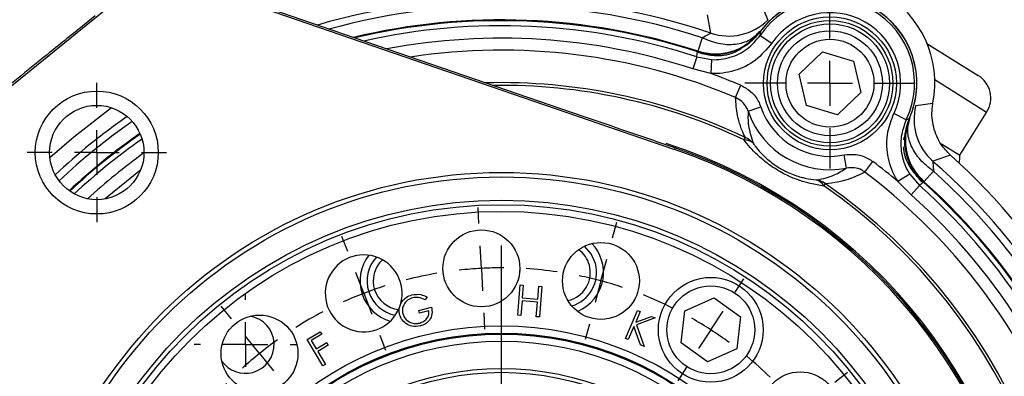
# Model space of a CAD drawing. Header units: inches. Extents: x 0.4 to 16.6, y 0.2 to 10.8.
# Tile 5 of 16: x 2.2 to 5.2, y 7.4 to 8.5. Entities that reach past the tile are written whole.
import ezdxf

# ---------------------------------------------------------------- set-up
doc = ezdxf.new("R2010")
doc.units = ezdxf.units.IN
doc.header["$MEASUREMENT"] = 0
doc.layers.add('SLD-0', color=7, linetype='Continuous', lineweight=25)
doc.styles.add('SLDTEXTSTYLE0', font='TXT', dxfattribs={"width": 0.75})
doc.dimstyles.new('SLDDIMSTYLE0', dxfattribs={"dimtxt": 0.145833, "dimasz": 0.13, "dimexe": 0, "dimexo": 0.0625, "dimgap": 0.036458, "dimtad": 0, "dimtih": 1, "dimtoh": 1, "dimdec": 1, "dimlfac": 1.5, "dimrnd": 1e-09, "dimzin": 12, "dimdsep": 46, "dimtxsty": 'SLDTEXTSTYLE0', "dimsah": 1, "dimcen": 0.09, "dimadec": 0, "dimazin": 3, "dimtfac": 1, "dimtdec": 1, "dimtofl": 0, "dimtmove": 0, "dimatfit": 3, "dimfxl": 0, "dimfrac": 2, "dimtolj": 1, "dimtzin": 12, "dimarcsym": 0})

# ---------------------------------------------------------------- blocks, each defined once
blk = doc.blocks.new('_D_4')
at = {"layer": 'SLD-0', "color": 7}
for p, q in [((3.73, 8.6011), (7.1394, 8.6011)), ((7.0144, 8.6011), (7.0144, 6.3993)), ((6.8527, 6.138), (6.8084, 6.138)), ((6.8084, 6.138), (6.8084, 5.9063)), ((7.176, 6.138), (7.2203, 6.138)), ((7.2203, 6.138), (7.2203, 5.9063)), ((6.8084, 5.9063), (6.8527, 5.9063)), ((7.2203, 5.9063), (7.176, 5.9063)), ((7.0144, 3.6226), (7.0144, 5.8768)), ((6.0042, 3.6226), (7.1394, 3.6226))]:
    blk.add_line(p, q, dxfattribs=at)
for points in [[(7.0144, 8.6011), (6.9944, 8.4711), (7.0344, 8.4711)], [(7.0144, 3.6226), (7.0344, 3.7526), (6.9944, 3.7526)]]:
    blk.add_solid(points, dxfattribs=at)
at = {"layer": 'SLD-0', "color": 7, "char_height": 0.14583, "attachment_point": 1, "style": 'SLDTEXTSTYLE0'}
for s, insert in [('7.5', (6.8797, 6.3556)), ('190', (6.8527, 6.0943))]:
    blk.add_mtext(s, dxfattribs=dict(at, insert=insert))
blk = doc.blocks.new('SW_CENTERMARKSYMBOL_0')
at = {"layer": 'SLD-0', "color": 0}
for p, q in [((0, 0.1333), (0, 0.2073)), ((0, 0), (0, 0.0667)), ((-0.1333, 0), (-0.2073, 0)), ((0, 0), (-0.0667, 0)), ((0, 0), (0, -0.0667)), ((0, 0), (0.0667, 0)), ((0.1333, 0), (0.2073, 0)), ((0, -0.1333), (0, -0.2073))]:
    blk.add_line(p, q, dxfattribs=at)
blk = doc.blocks.new('SW_CENTERMARKSYMBOL_3')
at = {"layer": 'SLD-0', "color": 0}
for p, q in [((0, 0.1333), (0, 0.2542)), ((0, 0), (0, 0.0667)), ((-0.1333, 0), (-0.2542, 0)), ((0, 0), (-0.0667, 0)), ((0, 0), (0, -0.0667)), ((0, 0), (0.0667, 0)), ((0.1333, 0), (0.2542, 0)), ((0, -0.1333), (0, -0.2542))]:
    blk.add_line(p, q, dxfattribs=at)
blk = doc.blocks.new('SW_CENTERMARKSYMBOL_4')
at = {"layer": 'SLD-0', "color": 0}
for p, q in [((-1.1987, 1.4567), (-1.2012, 1.5045)), ((-0.8007, 1.4148), (-0.7883, 1.4611)), ((-1.5901, 1.3735), (-1.6073, 1.4182)), ((-1.1917, 1.3235), (-1.1952, 1.3901)), ((-1.1317, 0.3126), (-1.1317, 1.3917)), ((-0.8352, 1.286), (-0.8179, 1.3504)), ((-1.1917, 1.3235), (-1.1882, 1.2569)), ((-1.5424, 1.249), (-1.5662, 1.3112)), ((-0.435, 1.252), (-0.4089, 1.2922)), ((-0.8352, 1.286), (-0.8524, 1.2216)), ((-1.5424, 1.249), (-1.5185, 1.1867)), ((-1.9367, 1.1733), (-1.9669, 1.2106)), ((-1.1847, 1.1904), (-1.1822, 1.1425)), ((-0.5077, 1.1402), (-0.4714, 1.1961)), ((-0.8697, 1.1572), (-0.8821, 1.111)), ((-1.8528, 1.0697), (-1.8948, 1.1215)), ((-1.4946, 1.1245), (-1.4774, 1.0798)), ((-0.5077, 1.1402), (-0.544, 1.0843)), ((-1.8528, 1.0697), (-1.8109, 1.0179)), ((-0.5803, 1.0284), (-0.6064, 0.9882)), ((-0.1376, 0.9843), (-0.1004, 1.0144)), ((-1.7689, 0.9661), (-1.7388, 0.9289)), ((-0.2412, 0.9003), (-0.1894, 0.9423)), ((-2.2045, 0.8759), (-2.2447, 0.902)), ((-0.2412, 0.9003), (-0.2931, 0.8584)), ((-2.0927, 0.8033), (-2.1486, 0.8396)), ((-2.0927, 0.8033), (-2.0368, 0.767)), ((-0.3449, 0.8164), (-0.3821, 0.7863)), ((-1.9809, 0.7307), (-1.9407, 0.7046)), ((0.0625, 0.6377), (0.1072, 0.6548)), ((-0.062, 0.5899), (-0.1242, 0.566)), ((-0.062, 0.5899), (0.0002, 0.6138)), ((-0.1865, 0.5421), (-0.2312, 0.5249)), ((-2.3673, 0.5103), (-2.4136, 0.5227)), ((0.1039, 0.5103), (0.1401, 0.52)), ((-2.2385, 0.4758), (-2.3029, 0.4931)), ((-2.2385, 0.4758), (-2.1741, 0.4586)), ((-0.0249, 0.4758), (-0.0893, 0.4586)), ((-0.0249, 0.4758), (0.0395, 0.4931)), ((-2.1097, 0.4413), (-2.0634, 0.4289)), ((-0.1537, 0.4413), (-0.1899, 0.4316)), ((-1.1317, 0.1792), (-1.1317, 0.2459)), ((0.0125, 0.2392), (-0.054, 0.2357)), ((0.0125, 0.2392), (0.0791, 0.2427)), ((0.1457, 0.2462), (0.1935, 0.2487)), ((-0.1206, 0.2322), (-0.1685, 0.2297)), ((-1.2651, 0.1792), (-2.3442, 0.1792)), ((-1.1317, 0.1792), (-1.1984, 0.1792)), ((-1.1317, 0.1792), (-1.1317, 0.1126)), ((-1.1317, 0.1792), (-1.0651, 0.1792)), ((-0.9984, 0.1792), (0.0808, 0.1792)), ((-2.276, 0.1193), (-2.3426, 0.1158)), ((-2.276, 0.1193), (-2.2094, 0.1228)), ((-2.1428, 0.1263), (-2.095, 0.1288)), ((-2.4091, 0.1123), (-2.457, 0.1098)), ((-1.1317, 0.0459), (-1.1317, -1.0333)), ((-0.1317, 0.0209), (-0.1687, 0.0267)), ((0, 0), (-0.0658, 0.0104)), ((0, 0), (0.0658, -0.0104)), ((0.1317, -0.0209), (0.1687, -0.0267)), ((-0.1537, -0.0828), (-0.2, -0.0704)), ((-0.0249, -0.1173), (-0.0893, -0.1001)), ((-0.0249, -0.1173), (0.0395, -0.1346)), ((-2.077, -0.1836), (-2.0322, -0.1664)), ((0.1039, -0.1518), (0.1501, -0.1642)), ((-2.2015, -0.2314), (-2.2637, -0.2553)), ((-2.2015, -0.2314), (-2.1392, -0.2075)), ((-2.3259, -0.2792), (-2.3707, -0.2963)), ((-0.2826, -0.3722), (-0.3228, -0.3461)), ((-0.2826, -0.3722), (-0.314, -0.3518)), ((-0.1707, -0.4448), (-0.2267, -0.4085)), ((-0.1707, -0.4448), (-0.2267, -0.4085)), ((-1.9186, -0.4579), (-1.8813, -0.4278)), ((-0.1707, -0.4448), (-0.1148, -0.4811)), ((-0.1707, -0.4448), (-0.1148, -0.4811)), ((-2.0222, -0.5418), (-1.9704, -0.4999)), ((-0.0589, -0.5174), (-0.0275, -0.5379)), ((-0.0589, -0.5174), (-0.0187, -0.5435)), ((-2.0222, -0.5418), (-2.074, -0.5838)), ((-0.4945, -0.6076), (-0.5247, -0.5704)), ((-2.1258, -0.6258), (-2.1631, -0.6559)), ((-1.6832, -0.6699), (-1.6571, -0.6297)), ((-0.4106, -0.7112), (-0.4526, -0.6594)), ((-1.7558, -0.7817), (-1.7195, -0.7258)), ((-0.7689, -0.766), (-0.7861, -0.7213)), ((-0.4106, -0.7112), (-0.3687, -0.763)), ((-1.3938, -0.7988), (-1.3814, -0.7525)), ((-1.7558, -0.7817), (-1.7921, -0.8376)), ((-1.0787, -0.8319), (-1.0812, -0.784)), ((-0.3267, -0.8149), (-0.2966, -0.8521)), ((-0.7211, -0.8905), (-0.745, -0.8282)), ((-1.4283, -0.9275), (-1.411, -0.8631)), ((-1.8284, -0.8936), (-1.8545, -0.9337)), ((-1.0718, -0.965), (-1.0752, -0.8984)), ((-0.7211, -0.8905), (-0.6972, -0.9527)), ((-1.4283, -0.9275), (-1.4455, -0.9919)), ((-1.0718, -0.965), (-1.0683, -1.0316)), ((-0.6733, -1.015), (-0.6561, -1.0597)), ((-1.4628, -1.0563), (-1.4752, -1.1026)), ((-1.0648, -1.0982), (-1.0623, -1.146))]:
    blk.add_line(p, q, dxfattribs=at)
for start, end in [(93, 96.3336), (89.6664, 93), (81.6671, 86.3329), (99.6671, 104.3329), (75, 78.3336), (107.6664, 111), (71.6664, 75), (111, 114.3336), (63.6671, 68.3329), (117.6671, 122.3329), (57, 60.3336), (53.6664, 57), (125.6664, 129), (129, 132.3336), (45.6671, 50.3329), (135.6671, 140.3329), (39, 42.3336), (35.6664, 39), (143.6664, 147), (147, 150.3336), (27.6671, 32.3329), (153.6671, 158.3329), (21, 24.3336), (17.6664, 21), (161.6664, 165), (15, 18.3336), (165, 168.3336), (11.6664, 15), (171.6671, 176.3329), (3, 6.3336), (359.6664, 3), (179.6664, 183), (183, 186.3336), (351, 354.3336), (347.6664, 351), (189.6671, 194.3329), (345, 348.3336), (341.6664, 345), (197.6664, 201), (201, 204.3336), (333.6671, 338.3329), (207.6671, 212.3329), (327, 330.3336), (327, 330.3336), (323.6664, 327), (323.6664, 327), (215.6664, 219), (219, 222.3336), (315.6671, 320.3329), (225.6671, 230.3329), (309, 312.3336), (305.6664, 309), (233.6664, 237), (237, 240.3336), (297.6671, 302.3329), (243.6671, 248.3329), (291, 294.3336), (251.6664, 255), (287.6664, 291), (255, 258.3336), (279.6671, 284.3329), (261.6671, 266.3329), (269.6664, 273), (273, 276.3336)]:
    blk.add_arc((-1.1317, 0.1792), 1.1458, start, end, dxfattribs=at)
blk = doc.blocks.new('SW_CENTERMARKSYMBOL_5')
at = {"layer": 'SLD-0', "color": 0}
for p, q in [((0, 0.1333), (0, 0.1523)), ((0, 0), (0, 0.0667)), ((-0.1333, 0), (-0.1523, 0)), ((0, 0), (-0.0667, 0)), ((0, 0), (0, -0.0667)), ((0, 0), (0.0667, 0)), ((0.1333, 0), (0.1523, 0)), ((0, -0.1333), (0, -0.1523))]:
    blk.add_line(p, q, dxfattribs=at)

msp = doc.modelspace()

# ---------------------------------------------------------------- linework, layer by layer
at = {"color": 7, "linetype": 'Continuous', "lineweight": 25}
for p, q in [((3.8884, 8.2137), (2.8173, 8.5819)), ((2.8182, 8.5769), (4.1953, 8.1034)), ((2.0509, 8.1569), (2.5001, 8.5207)), ((4.4545, 8.5368), (4.4742, 8.4888)), ((2.4686, 8.501), (2.4044, 8.4492)), ((4.3041, 8.4499), (4.2942, 8.5043)), ((4.2781, 8.4363), (4.265, 8.3962)), ((4.4513, 8.4432), (4.4857, 8.4196)), ((4.2682, 8.3909), (4.265, 8.3962)), ((4.567, 8.328), (4.6369, 8.394)), ((4.6369, 8.394), (4.7291, 8.3664)), ((4.9483, 8.4194), (5.1007, 8.324)), ((4.2622, 8.379), (4.2505, 8.3435)), ((4.2622, 8.379), (4.306, 8.3709)), ((4.306, 8.3709), (4.304, 8.3294)), ((4.7291, 8.3664), (4.7513, 8.2728)), ((4.304, 8.3294), (4.2505, 8.3435)), ((4.5892, 8.2343), (4.567, 8.328)), ((4.3779, 8.258), (4.3933, 8.2945)), ((4.7513, 8.2728), (4.6814, 8.2068)), ((4.4153, 8.2171), (4.4531, 8.23)), ((4.6814, 8.2068), (4.5892, 8.2343)), ((4.9148, 8.2344), (4.9662, 8.2414)), ((4.8867, 8.1918), (4.8492, 8.2098)), ((5.046, 8.0858), (5.1261, 8.2137)), ((4.4032, 8.1316), (4.4067, 8.1389)), ((4.8797, 8.1314), (4.8798, 8.1394)), ((4.8818, 8.119), (4.8858, 8.1548)), ((4.1968, 8.1077), (4.1953, 8.1034)), ((4.9917, 8.1197), (5.046, 8.0858)), ((4.7089, 8.0475), (4.7012, 8.0867)), ((5.0182, 8.0863), (4.9662, 8.0677)), ((4.7631, 8.0356), (4.7869, 8.0672)), ((4.8968, 8.0298), (4.8618, 8.0074)), ((4.8968, 8.0298), (4.9257, 7.9959)), ((4.9674, 8.0384), (4.9392, 8.007)), ((4.6409, 7.9944), (4.6455, 8.001)), ((4.9008, 7.9681), (4.8618, 8.0074)), ((4.9257, 7.9959), (4.9008, 7.9681)), ((4.9392, 8.007), (4.933, 8.007)), ((3.5072, 7.7286), (3.5065, 7.7329)), ((3.7345, 7.7448), (3.7343, 7.7405)), ((3.7286, 7.6089), (3.7359, 7.6998)), ((3.7359, 7.6998), (3.745, 7.699)), ((3.745, 7.699), (3.7419, 7.6609)), ((3.7881, 7.6572), (3.7912, 7.6953)), ((3.7912, 7.6953), (3.8003, 7.6946)), ((3.8003, 7.6946), (3.793, 7.6038)), ((3.4582, 7.663), (3.453, 7.6548)), ((3.7419, 7.6609), (3.7881, 7.6572)), ((4.2264, 7.6222), (4.3144, 7.6611)), ((4.3144, 7.6611), (4.3921, 7.6043)), ((3.4332, 7.6234), (3.4713, 7.6331)), ((3.7412, 7.6521), (3.7377, 7.6082)), ((3.7874, 7.6483), (3.7412, 7.6521)), ((3.7839, 7.6045), (3.7874, 7.6483)), ((3.4354, 7.6149), (3.4332, 7.6234)), ((3.4636, 7.622), (3.4354, 7.6149)), ((3.7377, 7.6082), (3.7286, 7.6089)), ((3.793, 7.6038), (3.7839, 7.6045)), ((4.0495, 7.5398), (4.0851, 7.6235)), ((4.0937, 7.6198), (4.0803, 7.5884)), ((4.0803, 7.5884), (4.1271, 7.6056)), ((4.0851, 7.6235), (4.0937, 7.6198)), ((4.1271, 7.6056), (4.1384, 7.6008)), ((4.216, 7.5265), (4.2264, 7.6222)), ((4.3921, 7.6043), (4.3817, 7.5086)), ((4.0746, 7.5752), (4.058, 7.5362)), ((4.0948, 7.5205), (4.0746, 7.5752)), ((4.1384, 7.6008), (4.0822, 7.5804)), ((4.0822, 7.5804), (4.1058, 7.5158)), ((3.1005, 7.5362), (3.1398, 7.5597)), ((3.1445, 7.552), (3.113, 7.5331)), ((3.1398, 7.5597), (3.1445, 7.552)), ((3.1475, 7.4577), (3.1005, 7.5362)), ((3.113, 7.5331), (3.1276, 7.5086)), ((3.1276, 7.5086), (3.1592, 7.5275)), ((3.1638, 7.5197), (3.1323, 7.5009)), ((3.1592, 7.5275), (3.1638, 7.5197)), ((4.058, 7.5362), (4.0495, 7.5398)), ((4.1058, 7.5158), (4.0948, 7.5205)), ((4.2937, 7.4697), (4.216, 7.5265)), ((3.1323, 7.5009), (3.1553, 7.4624)), ((4.3817, 7.5086), (4.2937, 7.4697)), ((3.1553, 7.4624), (3.1475, 7.4577))]:
    msp.add_line(p, q, dxfattribs=at)
at = {"color": 8, "linetype": 'Continuous', "lineweight": 25}
msp.add_line((5.1261, 8.2137), (4.9717, 8.3104), dxfattribs=at)
at = {"color": 7, "linetype": 'Continuous', "lineweight": 25, "flags": 128}
for points in [[(2.3339, 8.0792), (2.4049, 8.1409), (2.5173, 8.2277)], [(3.9598, 7.7631), (3.9474, 7.7916), (3.9275, 7.8148)]]:
    msp.add_lwpolyline(points, dxfattribs=at)
at = {"color": 8, "linetype": 'Continuous', "lineweight": 25, "flags": 128}
msp.add_lwpolyline([(2.6041, 8.0411), (2.5202, 7.9742), (2.4984, 7.9555)], dxfattribs=at)
at = {"color": 7, "linetype": 'Continuous', "lineweight": 25}
for centre, radius in [((4.6591, 8.3003), 0.1979), ((4.6591, 8.3003), 0.1875), ((4.6591, 8.3003), 0.1771), ((4.6591, 8.3004), 0.1563), ((4.6591, 8.3004), 0.131), ((2.4738, 8.094), 0.1833), ((2.4738, 8.094), 0.1406), ((3.68, 6.6044), 1.43), ((3.68, 6.6044), 1.4167), ((3.68, 6.6044), 1.3473), ((3.68, 6.6044), 1.334), ((3.68, 6.6044), 1.314), ((3.62, 7.7487), 0.1146), ((3.9765, 7.7112), 0.1146), ((4.304, 7.5654), 0.1563), ((4.304, 7.5654), 0.131), ((2.9589, 7.4949), 0.1146), ((3.68, 6.6044), 0.9728), ((3.68, 6.6044), 0.9511), ((3.68, 6.6044), 0.9497), ((3.68, 6.6044), 0.948), ((3.68, 6.6044), 0.9272), ((3.68, 6.6044), 0.8459), ((3.68, 6.6044), 0.8343), ((4.5705, 7.3255), 0.1146)]:
    msp.add_circle(centre, radius, dxfattribs=at)
for centre, radius, start, end in [((4.6591, 8.3004), 0.3127, 349.1241, 130.8759), ((3.68, 6.6044), 1.9482, 71.3154, 106.347), ((4.6591, 8.3004), 0.2589, 15, 143.7347), ((4.6591, 8.3004), 0.2589, 336.2653, 143.7347), ((4.6591, 8.3004), 0.2522, 334.4979, 145.5021), ((4.6591, 8.3004), 0.2105, 334.4979, 145.5021), ((3.68, 6.6044), 1.8826, 71.9123, 103.4249), ((4.3574, 8.6079), 0.1667, 251.3414, 314.4405), ((4.6591, 8.3004), 0.2589, 336.2653, 15), ((3.68, 6.6044), 1.8344, 67.1172, 70.1115), ((5.0583, 8.2562), 0.08, 327.9664, 57.9664), ((4.6591, 8.3004), 0.2178, 198.8578, 281.1422), ((5.0763, 8.1928), 0.1667, 165.5595, 228.6586), ((3.68, 6.6044), 1.9482, 124.9352, 133.0648), ((4.6591, 8.3004), 0.2577, 198.8578, 281.1422), ((3.68, 6.6044), 1.8826, 124.8835, 133.1165), ((4.4044, 8.0945), 0.0371, 44.5769, 91.7558), ((4.381, 8.0802), 0.0641, 38.9953, 66.3241), ((3.68, 6.6044), 1.5851, 6.9731, 71.0269), ((3.68, 6.6044), 1.5897, 6.9731, 71.0269), ((3.68, 6.6044), 1.9967, 342.0827, 47.9173), ((4.9661, 8.0819), 0.08, 346.173, 2.7981), ((3.68, 6.6044), 1.8344, 49.8885, 52.8828), ((3.68, 6.6044), 1.9482, 341.3154, 48.6846), ((4.6082, 7.9768), 0.0371, 28.2442, 75.4231), ((4.6075, 7.9494), 0.0641, 53.6759, 81.0047), ((3.68, 6.6044), 1.9271, 341.918, 48.082), ((3.68, 6.6044), 1.8676, 341.8366, 48.1634), ((3.68, 6.6044), 1.8826, 15, 48.0877), ((3.68, 6.6044), 1.8826, 341.9123, 48.0877), ((3.68, 6.6044), 1.8849, 341.918, 48.082), ((3.68, 6.6044), 1.8303, 341.8366, 48.1634), ((3.8592, 7.7362), 0.125, 351, 43.7379), ((3.2694, 7.6742), 0.1146, 344.6165, 338.4199), ((3.3834, 7.7112), 0.125, 142.2621, 253.7379), ((3.3834, 7.7112), 0.1042, 136.9798, 259.0202), ((3.8592, 7.7362), 0.0857, 15, 53.2773), ((3.3834, 7.7112), 0.0857, 132.7227, 263.2773), ((3.8592, 7.7362), 0.0857, 282.7227, 15), ((3.8592, 7.7362), 0.1042, 286.9798, 15), ((3.8592, 7.7362), 0.125, 292.2621, 351), ((3.2694, 7.6742), 0.1146, 338.4199, 344.6165), ((2.9166, 7.5214), 0.0857, 285, 80.5942), ((2.9166, 7.5214), 0.0857, 215.158, 285)]:
    msp.add_arc(centre, radius, start, end, dxfattribs=at)
at = {"color": 8, "linetype": 'Continuous', "lineweight": 25}
for radius, start, end in [(1.9271, 71.918, 105.452), (1.8849, 71.918, 103.5323), (1.8676, 71.8366, 102.6921), (1.8303, 71.8366, 100.7451), (1.7948, 67.1172, 98.6972), (1.6979, 64.6581, 91.6017), (1.6898, 64.6581, 90.8557), (1.9271, 124.8179, 133.1821), (1.8849, 124.8696, 133.1304), (1.8676, 125.0079, 132.9921), (1.5938, 3.9957, 72.0595), (1.8303, 125.6041, 132.3959), (1.7948, 339.3028, 52.8828), (1.6898, 347.1443, 55.3419), (1.6979, 346.3983, 55.3419)]:
    msp.add_arc((3.68, 6.6044), radius, start, end, dxfattribs=at)
at = {"color": 7, "linetype": 'Continuous', "lineweight": 25}
for points, knots in [([(4.265, 8.3962), (4.2815, 8.3924), (4.3154, 8.3845), (4.3641, 8.3928), (4.4125, 8.4142), (4.4363, 8.4399), (4.4505, 8.4553)], [0, 0, 0, 0, 0.243882, 0.500124, 0.699655, 1, 1, 1, 1]), ([(4.2781, 8.4363), (4.2943, 8.4299), (4.3276, 8.4166), (4.3778, 8.4149), (4.422, 8.427), (4.4412, 8.446), (4.4505, 8.4553)], [0, 0, 0, 0, 0.243136, 0.5, 0.756864, 1, 1, 1, 1]), ([(4.4508, 8.4533), (4.4382, 8.4389), (4.4207, 8.4188), (4.3974, 8.4062), (4.3907, 8.4025)], [0, 0, 0, 0, 0.71275, 1, 1, 1, 1]), ([(4.4504, 8.4535), (4.4379, 8.4393), (4.4208, 8.4197), (4.3984, 8.4072), (4.3923, 8.4038)], [0, 0, 0, 0, 0.729749, 1, 1, 1, 1]), ([(4.4504, 8.4535), (4.4506, 8.4516), (4.4508, 8.4481), (4.4512, 8.4447), (4.4513, 8.4432)], [0, 0, 0, 0, 0.576727, 1, 1, 1, 1]), ([(2.4044, 8.4492), (2.387, 8.4352), (2.352, 8.407), (2.2903, 8.3571), (2.2193, 8.2997), (2.167, 8.2571), (2.1407, 8.2357)], [0, 0, 0, 0, 0.1993024, 0.4004372, 0.6984672, 1, 1, 1, 1]), ([(4.2781, 8.4363), (4.2847, 8.4399), (4.2946, 8.4452), (4.3031, 8.4488), (4.3038, 8.4496), (4.3041, 8.4499)], [0, 0, 0, 0, 0.497935, 0.748079, 1, 1, 1, 1]), ([(4.306, 8.3709), (4.3062, 8.3709), (4.325, 8.37), (4.3629, 8.3749), (4.4149, 8.3999), (4.4392, 8.4288), (4.4513, 8.4432)], [0, 0, 0, 0, 0.003267, 0.334916, 0.667383, 1, 1, 1, 1]), ([(4.2622, 8.379), (4.2625, 8.3812), (4.2632, 8.3863), (4.264, 8.3913), (4.2645, 8.394)], [0, 0, 0, 0, 0.450353, 1, 1, 1, 1]), ([(4.3833, 8.4), (4.3804, 8.3988), (4.3603, 8.3903), (4.3194, 8.3818), (4.2828, 8.39), (4.2645, 8.394)], [0, 0, 0, 0, 0.07803, 0.53902, 1, 1, 1, 1]), ([(4.3931, 8.4018), (4.3835, 8.3968), (4.3572, 8.383), (4.3125, 8.38), (4.2813, 8.3877), (4.2682, 8.3909)], [0, 0, 0, 0, 0.251858, 0.685797, 1, 1, 1, 1]), ([(4.4857, 8.4196), (4.4705, 8.4016), (4.4401, 8.3655), (4.3751, 8.3344), (4.3278, 8.3283), (4.3043, 8.3294), (4.304, 8.3294)], [0, 0, 0, 0, 0.332453, 0.664935, 0.996731, 1, 1, 1, 1]), ([(4.3923, 8.4038), (4.3922, 8.4038), (4.3891, 8.4023), (4.3862, 8.4011), (4.3833, 8.4)], [0, 0, 0, 0, 0.020091, 1, 1, 1, 1]), ([(4.3933, 8.2945), (4.4038, 8.2887), (4.425, 8.2772), (4.444, 8.2526), (4.4508, 8.2358), (4.4531, 8.23)], [0, 0, 0, 0, 0.397023, 0.793893, 1, 1, 1, 1]), ([(4.4067, 8.1389), (4.4065, 8.1394), (4.3945, 8.1632), (4.3814, 8.2045), (4.3791, 8.2404), (4.3779, 8.258)], [0, 0, 0, 0, 0.010657, 0.513477, 1, 1, 1, 1]), ([(4.4153, 8.2171), (4.4138, 8.2207), (4.4096, 8.2314), (4.3978, 8.247), (4.3845, 8.2544), (4.3779, 8.258)], [0, 0, 0, 0, 0.207401, 0.604963, 1, 1, 1, 1]), ([(5.0182, 8.0863), (5.0084, 8.0965), (4.9858, 8.1202), (4.9654, 8.1687), (4.9615, 8.2122), (4.9653, 8.236), (4.9662, 8.2414)], [0, 0, 0, 0, 0.246613, 0.5750568, 0.903498, 1, 1, 1, 1]), ([(4.1968, 8.1077), (4.1728, 8.116), (4.07, 8.1513), (3.9672, 8.1866), (3.8884, 8.2137)], [0, 0, 0, 0, 0.233337, 1, 1, 1, 1]), ([(4.4153, 8.2171), (4.4147, 8.2033), (4.4135, 8.1746), (4.4249, 8.1391), (4.4308, 8.1205)], [0, 0, 0, 0, 0.478666, 1, 1, 1, 1]), ([(4.8618, 8.0074), (4.8594, 8.0114), (4.8447, 8.0353), (4.828, 8.0848), (4.8271, 8.152), (4.8423, 8.1918), (4.8492, 8.2098)], [0, 0, 0, 0, 0.067291, 0.398, 0.728909, 1, 1, 1, 1]), ([(4.8867, 8.1918), (4.8813, 8.1775), (4.8691, 8.1456), (4.8698, 8.0918), (4.8831, 8.0522), (4.8948, 8.0331), (4.8968, 8.0298)], [0, 0, 0, 0, 0.271237, 0.602164, 0.932744, 1, 1, 1, 1]), ([(4.8821, 8.121), (4.882, 8.1279), (4.8816, 8.1537), (4.89, 8.1782), (4.8962, 8.1962)], [0, 0, 0, 0, 0.2702507, 1, 1, 1, 1]), ([(4.8976, 8.1971), (4.8914, 8.1771), (4.881, 8.1437), (4.8867, 8.0911), (4.9039, 8.0448), (4.9276, 8.0194), (4.9392, 8.007)], [0, 0, 0, 0, 0.30035, 0.499876, 0.756118, 1, 1, 1, 1]), ([(4.8867, 8.1918), (4.8881, 8.1924), (4.8912, 8.1938), (4.8944, 8.1953), (4.8962, 8.1962)], [0, 0, 0, 0, 0.423273, 1, 1, 1, 1]), ([(4.9674, 8.0384), (4.9537, 8.0492), (4.9256, 8.0714), (4.899, 8.114), (4.8874, 8.1583), (4.8943, 8.1844), (4.8976, 8.1971)], [0, 0, 0, 0, 0.243136, 0.5, 0.756864, 1, 1, 1, 1]), ([(4.6409, 7.9944), (4.6277, 7.9963), (4.5953, 8.0011), (4.5434, 8.0185), (4.4926, 8.0463), (4.4481, 8.0799), (4.4202, 8.1093), (4.406, 8.1279), (4.4032, 8.1316)], [0, 0, 0, 0, 0.1623365, 0.3957874, 0.5541822, 0.7119256, 0.9428172, 1, 1, 1, 1]), ([(4.4308, 8.1205), (4.4329, 8.1176), (4.4434, 8.103), (4.4644, 8.0798), (4.4984, 8.0535), (4.5216, 8.0405), (4.5463, 8.029), (4.5655, 8.0224), (4.5931, 8.0156), (4.6071, 8.014), (4.6176, 8.0127)], [0, 0, 0, 0, 0.0604263, 0.2958272, 0.4481007, 0.5756539, 0.5987821, 0.7719113, 0.8304807, 1, 1, 1, 1]), ([(4.933, 8.007), (4.9206, 8.0209), (4.8958, 8.0486), (4.8793, 8.0875), (4.8797, 8.1087), (4.8797, 8.1113)], [0, 0, 0, 0, 0.468112, 0.936229, 1, 1, 1, 1]), ([(4.8833, 8.1112), (4.8833, 8.1114), (4.8828, 8.1144), (4.8824, 8.1177), (4.8822, 8.1209), (4.8821, 8.121)], [0, 0, 0, 0, 0.066377, 0.9799136, 1, 1, 1, 1]), ([(4.9376, 8.0054), (4.9249, 8.0192), (4.8995, 8.0469), (4.8865, 8.0866), (4.8837, 8.1081), (4.8833, 8.1112)], [0, 0, 0, 0, 0.46098, 0.92197, 1, 1, 1, 1]), ([(4.7012, 8.0867), (4.7134, 8.0879), (4.7377, 8.0903), (4.7673, 8.0805), (4.7821, 8.0704), (4.7869, 8.0672)], [0, 0, 0, 0, 0.4035639, 0.8072811, 1, 1, 1, 1]), ([(4.6176, 8.0127), (4.618, 8.0128), (4.6393, 8.0155), (4.6723, 8.0255), (4.697, 8.0404), (4.7089, 8.0475)], [0, 0, 0, 0, 0.009852, 0.521484, 1, 1, 1, 1]), ([(4.7631, 8.0356), (4.7601, 8.0377), (4.7507, 8.0439), (4.732, 8.0499), (4.7166, 8.0483), (4.7089, 8.0475)], [0, 0, 0, 0, 0.191451, 0.594457, 1, 1, 1, 1]), ([(4.9662, 8.0677), (4.966, 8.0672), (4.9657, 8.0663), (4.9668, 8.0571), (4.9672, 8.0459), (4.9674, 8.0384)], [0, 0, 0, 0, 0.2497066, 0.5014778, 1, 1, 1, 1]), ([(4.7631, 8.0356), (4.7472, 8.0278), (4.723, 8.0159), (4.6831, 8.0049), (4.6581, 8.0023), (4.6455, 8.001)], [0, 0, 0, 0, 0.486338, 0.743005, 1, 1, 1, 1]), ([(4.9376, 8.0054), (4.9354, 8.0036), (4.9315, 8.0004), (4.9275, 7.9973), (4.9257, 7.9959)], [0, 0, 0, 0, 0.549647, 1, 1, 1, 1]), ([(3.3798, 7.6438), (3.3846, 7.6507), (3.393, 7.663), (3.4071, 7.6677), (3.4133, 7.6698)], [0, 0, 0, 0, 0.558565, 1, 1, 1, 1]), ([(3.4159, 7.6611), (3.4104, 7.659), (3.3995, 7.6547), (3.3887, 7.6418), (3.3839, 7.6273), (3.3851, 7.6181), (3.3857, 7.6136)], [0, 0, 0, 0, 0.279798, 0.559511, 0.77985, 1, 1, 1, 1]), ([(3.4133, 7.6698), (3.4221, 7.671), (3.4378, 7.673), (3.452, 7.6661), (3.4582, 7.663)], [0, 0, 0, 0, 0.558788, 1, 1, 1, 1]), ([(3.453, 7.6548), (3.4464, 7.6579), (3.4345, 7.6635), (3.4215, 7.6618), (3.4159, 7.6611)], [0, 0, 0, 0, 0.559866, 1, 1, 1, 1]), ([(3.3765, 7.6111), (3.3758, 7.615), (3.3744, 7.6219), (3.3755, 7.6289), (3.3759, 7.632)], [0, 0, 0, 0, 0.559749, 1, 1, 1, 1]), ([(3.4713, 7.6331), (3.4725, 7.6263), (3.4747, 7.6126), (3.467, 7.5942), (3.4536, 7.5822), (3.4433, 7.5788), (3.4382, 7.5772)], [0, 0, 0, 0, 0.2802302, 0.5591824, 0.7792775, 1, 1, 1, 1]), ([(3.3951, 7.5841), (3.3903, 7.5882), (3.3816, 7.5956), (3.3781, 7.6063), (3.3765, 7.6111)], [0, 0, 0, 0, 0.559338, 1, 1, 1, 1]), ([(3.3857, 7.6136), (3.3881, 7.608), (3.3927, 7.5968), (3.4071, 7.587), (3.4223, 7.5833), (3.4316, 7.5849), (3.4363, 7.5856)], [0, 0, 0, 0, 0.279282, 0.558801, 0.779364, 1, 1, 1, 1]), ([(3.4363, 7.5856), (3.4407, 7.5871), (3.4496, 7.5902), (3.4588, 7.5998), (3.4638, 7.611), (3.4637, 7.6183), (3.4636, 7.622)], [0, 0, 0, 0, 0.280105, 0.559708, 0.779807, 1, 1, 1, 1]), ([(3.4382, 7.5772), (3.4296, 7.5758), (3.4144, 7.5733), (3.401, 7.5808), (3.3951, 7.5841)], [0, 0, 0, 0, 0.5597, 1, 1, 1, 1])]:
    msp.add_open_spline(points, degree=3, knots=knots, dxfattribs=at)

# ---------------------------------------------------------------- block references
at = {"layer": 'SLD-0', "color": 7}
for name, p in [('SW_CENTERMARKSYMBOL_3', (4.6591, 8.3003)), ('SW_CENTERMARKSYMBOL_0', (2.4738, 8.094)), ('SW_CENTERMARKSYMBOL_4', (4.8117, 6.4252)), ('SW_CENTERMARKSYMBOL_5', (2.9166, 7.5214))]:
    msp.add_blockref(name, p, dxfattribs=at)

# ---------------------------------------------------------------- dimensions: what is measured, and where the dimension line sits
dim = msp.add_linear_dim(base=(7.0144, 3.6226), p1=(3.68, 8.6011), p2=(5.9542, 3.6226), angle=90, dimstyle='SLDDIMSTYLE0', dxfattribs=at)
dim.commit()
dim.dimension.update_dxf_attribs({"geometry": '_D_4', "text_midpoint": (7.0144, 6.138), "dimtype": 160})

doc.saveas('drawing.dxf')
